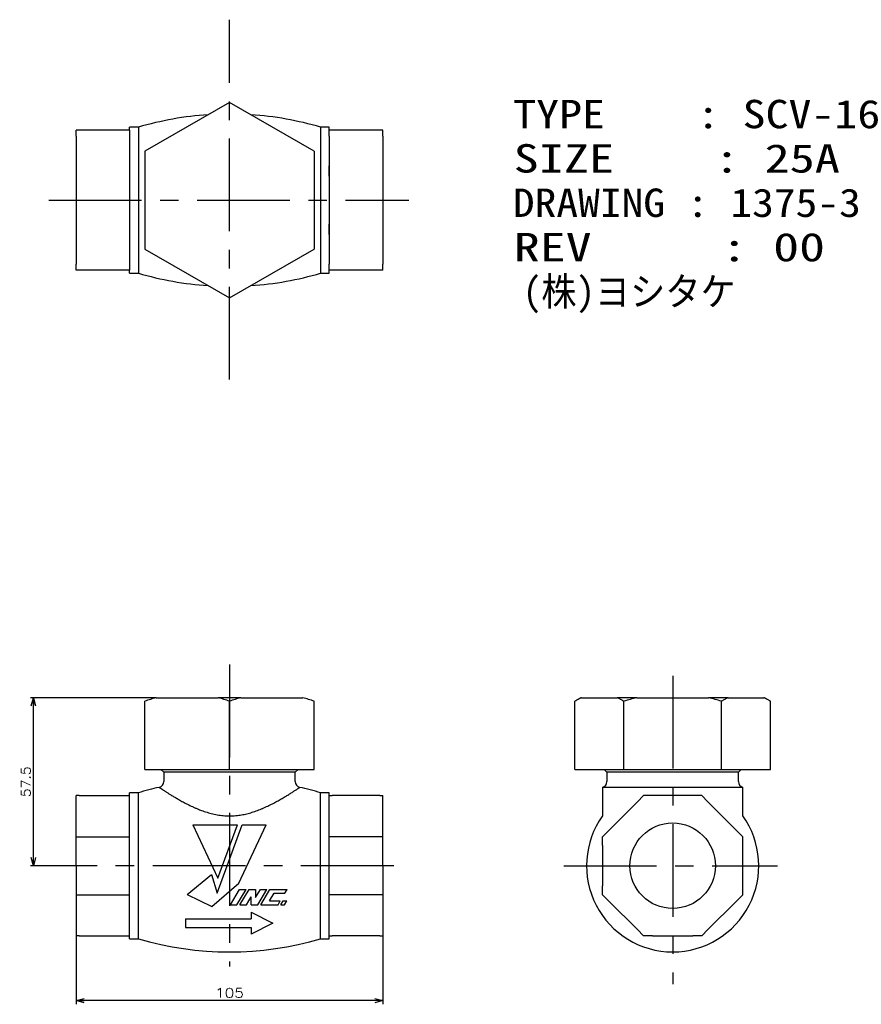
# Model space of a CAD drawing. Extents: x -72 to 216, y -47 to 290.
import ezdxf

# ---------------------------------------------------------------- set-up
doc = ezdxf.new("R2010")
doc.units = 0
doc.linetypes.add('CENTER', pattern=[50.8, 31.75, -6.35, 6.35, -6.35])
doc.layers.get('0').update_dxf_attribs({"linetype": 'CONTINUOUS'})
doc.layers.get('DEFPOINTS').update_dxf_attribs({"linetype": 'CONTINUOUS'})
doc.layers.add('GLAND NUT', color=10, linetype='CONTINUOUS')
doc.layers.add('LY_1', color=7, linetype='CONTINUOUS')
doc.styles.add('MX_DIMTXSTY_2', font='txt.shx', dxfattribs={"width": 1.1, "bigfont": 'extfont.shx'})
doc.styles.add('MX_DIMTXSTY_3', font='txt.shx', dxfattribs={"width": 1.2, "bigfont": 'extfont.shx'})
doc.styles.add('MX_NOTE_STANDARD', font='txt.shx', dxfattribs={"bigfont": 'extfont.shx'})
doc.dimstyles.new('MXDIMSTYLE', dxfattribs={"dimtxt": 4.1656, "dimasz": 2.5, "dimexe": 1, "dimexo": 0, "dimgap": 1, "dimtad": 1, "dimdsep": 46, "dimtxsty": 'MX_NOTE_STANDARD', "dimblk1": 'OPEN30', "dimblk2": 'OPEN30', "dimsah": 1, "dimcen": 2.5, "dimadec": 0, "dimazin": 0, "dimtfac": 1, "dimtmove": 0, "dimatfit": 3, "dimldrblk": 'OPEN30', "dimfxl": 1, "dimtzin": 0, "dimarcsym": 0})

# ---------------------------------------------------------------- blocks, each defined once
blk = doc.blocks.new('_OPEN30')
at = {"color": 0, "linetype": 'ByBlock', "lineweight": -2}
for p, q in [((-1, 0.267949), (0, 0)), ((0, 0), (-1, -0.267949)), ((0, 0), (-1, 0))]:
    blk.add_line(p, q, dxfattribs=at)
blk = doc.blocks.new('*D1')
at = {"color": 50, "linetype": 'CONTINUOUS'}
for p, q in [((-25.120314, 57.5), (-68.159735, 57.5)), ((-67.159735, 0), (-67.159735, 57.5)), ((-56.944019, 0), (-68.159735, 0))]:
    blk.add_line(p, q, dxfattribs=at)
at = {"layer": 'DEFPOINTS', "color": 0, "linetype": 'CONTINUOUS'}
for p in [(-67.159735, 57.5), (-25.120314, 57.5), (-56.944019, 0)]:
    blk.add_point(p, dxfattribs=at)
at = {"color": 50, "linetype": 'CONTINUOUS', "xscale": 2.77, "yscale": 2.77, "zscale": 2.77}
for p, rotation in [((-67.159735, 57.5), 90), ((-67.159735, 0), 270)]:
    blk.add_blockref('_OPEN30', p, dxfattribs=dict(at, rotation=rotation))
at = {"color": 50, "linetype": 'CONTINUOUS', "insert": (-69.759735, 28.75), "char_height": 3.2, "attachment_point": 5, "rotation": 90, "line_spacing_factor": 0.9, "style": 'MX_DIMTXSTY_2'}
blk.add_mtext('\\A1;57.5', dxfattribs=at)
blk = doc.blocks.new('*D2')
at = {"color": 50, "linetype": 'CONTINUOUS'}
for p, q in [((-52.5, -24), (-52.5, -47.451013)), ((52.5, -24), (52.5, -47.451013)), ((52.5, -46.151013), (-52.5, -46.151013))]:
    blk.add_line(p, q, dxfattribs=at)
at = {"layer": 'DEFPOINTS', "color": 0, "linetype": 'CONTINUOUS'}
for p in [(-52.5, -24), (52.5, -24), (-52.5, -46.151013)]:
    blk.add_point(p, dxfattribs=at)
at = {"color": 50, "linetype": 'CONTINUOUS', "xscale": 2.77, "yscale": 2.77, "zscale": 2.77, "rotation": 180}
blk.add_blockref('_OPEN30', (-52.5, -46.151013), dxfattribs=at)
at = {"color": 50, "linetype": 'CONTINUOUS', "xscale": 2.77, "yscale": 2.77, "zscale": 2.77}
blk.add_blockref('_OPEN30', (52.5, -46.151013), dxfattribs=at)
at = {"color": 50, "linetype": 'CONTINUOUS', "insert": (0, -43.551013), "char_height": 3.2, "attachment_point": 5, "line_spacing_factor": 0.9, "style": 'MX_DIMTXSTY_3'}
blk.add_mtext('\\A1;105', dxfattribs=at)
blk = doc.blocks.new('$103-5')
at = {"color": 0, "linetype": 'CONTINUOUS'}
for p, q in [((7.5, 3.75), (15, 0)), ((7.5, 3.75), (7.5, 1.5)), ((-15, 1.5), (-15, -1.5)), ((-15, 1.5), (7.5, 1.5)), ((15, 0), (7.5, -3.75)), ((-15, -1.5), (7.5, -1.5)), ((7.5, -1.5), (7.5, -3.75))]:
    blk.add_line(p, q, dxfattribs=at)
blk = doc.blocks.new('$102-7')
at = {"color": 0, "linetype": 'CONTINUOUS'}
for p, q in [((-12.512482, 13.999985), (2.691223, 13.999985)), ((-12.512472, 13.999991), (-3.973626, -4.311625)), ((-4.222479, -9.380992), (4.287495, 13.99997)), ((-3.973619, -4.311645), (2.691265, 13.999972)), ((3.200634, -5.969448), (12.512539, 13.999997)), ((4.287506, 13.999985), (12.512512, 13.999985)), ((-14.437495, -9.903054), (-6.180963, -2.975001)), ((-6.180968, -2.975026), (-4.222466, -9.380996)), ((-6.037494, -13.999985), (3.200605, -5.969429)), ((-14.437447, -9.903071), (-6.037447, -14.000024)), ((0.29103, -13.370023), (3.445552, -8.120017)), ((2.536848, -13.370024), (5.691362, -8.120031)), ((3.445557, -8.12001), (5.691345, -8.12001)), ((3.55764, -13.369999), (6.712154, -8.120007)), ((6.712158, -8.12001), (8.957916, -8.12001)), ((8.957899, -10.838257), (10.59119, -8.120005)), ((8.957916, -8.12001), (8.957916, -10.838257)), ((9.682472, -13.370012), (12.836993, -8.120006)), ((10.591187, -8.12001), (12.836975, -8.12001)), ((10.703247, -13.370043), (13.857761, -8.120051)), ((13.727155, -12.075001), (15.325442, -9.415004)), ((13.857788, -8.12001), (19.778442, -8.12001)), ((15.325439, -9.415009), (19.000305, -9.415009)), ((19.000375, -9.415004), (19.778488, -8.120006)), ((0.291046, -13.37001), (2.536804, -13.37001)), ((3.557617, -13.37001), (5.803406, -13.37001)), ((5.803381, -13.370029), (7.436667, -10.651784)), ((7.436676, -13.37001), (7.436676, -10.651764)), ((7.436676, -13.37001), (9.682434, -13.37001)), ((10.703247, -13.37001), (16.623901, -13.37001)), ((13.727142, -12.075012), (17.402039, -12.075012)), ((16.623967, -13.370012), (17.40208, -12.075014)), ((17.644699, -13.370035), (18.422812, -12.075037)), ((17.644714, -13.37001), (18.86969, -13.37001)), ((18.422852, -12.075012), (19.647797, -12.075012)), ((18.869669, -13.369988), (19.647783, -12.07499))]:
    blk.add_line(p, q, dxfattribs=at)
blk.add_point((0, 0), dxfattribs=at)
blk.add_point((0, 0), dxfattribs=at)

msp = doc.modelspace()

# ---------------------------------------------------------------- linework, layer by layer
at = {"layer": 'GLAND NUT', "color": 10, "linetype": 'CONTINUOUS'}
for p, q in [((0, 261.39), (-29, 244.65)), ((29, 244.65), (0, 261.39)), ((-34.2, 251.9), (-34.2, 252.88)), ((-31.22, 252.88), (-34.2, 252.88)), ((-31.22, 252.88), (-31.22, 202.93)), ((34.2, 252.88), (31.22, 252.88)), ((31.22, 252.88), (31.22, 202.93)), ((34.2, 251.9), (34.2, 252.88)), ((-52.5, 249.77), (-52.5, 251.9)), ((-51.5, 251.9), (-52.5, 251.9)), ((-52.5, 249.77), (-52.5, 239.98)), ((-35.2, 251.9), (-51.5, 251.9)), ((-34.2, 251.9), (-35.2, 251.9)), ((-34.2, 251.9), (-34.2, 203.9)), ((35.2, 251.9), (34.2, 251.9)), ((34.2, 249.77), (34.2, 251.9)), ((34.2, 249.77), (34.2, 206.04)), ((51.5, 251.9), (35.2, 251.9)), ((52.5, 251.9), (51.5, 251.9)), ((52.5, 249.77), (52.5, 251.9)), ((52.5, 249.77), (52.5, 239.98)), ((-29, 244.65), (-29, 211.16)), ((29, 244.65), (29, 211.16)), ((-52.5, 239.98), (-52.5, 215.83)), ((34.2, 236.15), (34.2, 239.71)), ((52.5, 239.98), (52.5, 215.83)), ((-52.5, 234.82), (-52.5, 234.67)), ((52.5, 234.82), (52.5, 234.67)), ((-52.5, 221.14), (-52.5, 220.99)), ((34.2, 216.1), (34.2, 219.66)), ((52.5, 221.14), (52.5, 220.99)), ((-52.5, 215.83), (-52.5, 206.04)), ((52.5, 215.83), (52.5, 206.04)), ((-29, 211.16), (0, 194.42)), ((0, 194.42), (29, 211.16)), ((-52.5, 203.9), (-52.5, 206.04)), ((34.2, 203.9), (34.2, 206.04)), ((52.5, 203.9), (52.5, 206.04)), ((-51.5, 203.9), (-52.5, 203.9)), ((-35.2, 203.9), (-51.5, 203.9)), ((-34.2, 203.9), (-35.2, 203.9)), ((-34.2, 202.93), (-34.2, 203.9)), ((-34.2, 202.93), (-31.22, 202.93)), ((31.22, 202.93), (34.2, 202.93)), ((35.2, 203.9), (34.2, 203.9)), ((34.2, 202.93), (34.2, 203.9)), ((51.5, 203.9), (35.2, 203.9)), ((52.5, 203.9), (51.5, 203.9)), ((-25.12, 57.5), (-3.88, 57.5)), ((3.88, 57.5), (-3.88, 57.5)), ((3.88, 57.5), (25.12, 57.5)), ((120.32, 57.5), (118.32, 56.35)), ((120.56, 57.5), (120.32, 57.5)), ((120.56, 57.5), (132.82, 57.5)), ((139.54, 57.5), (132.82, 57.5)), ((139.54, 57.5), (164.07, 57.5)), ((170.79, 57.5), (164.07, 57.5)), ((170.79, 57.5), (183.05, 57.5)), ((183.29, 57.5), (183.05, 57.5)), ((185.29, 56.35), (183.29, 57.5)), ((-29, 33), (-29, 56.35)), ((0, 33), (0, 56.35)), ((29, 33), (29, 56.35)), ((118.32, 33), (118.32, 56.35)), ((135.06, 33), (135.06, 56.35)), ((168.55, 33), (168.55, 56.35)), ((185.29, 33), (185.29, 56.35)), ((-29, 33), (0, 33)), ((-23.5, 33), (-22.5, 32)), ((-22.5, 32), (-22.5, 28.79)), ((22.5, 32), (-22.5, 32)), ((0, 33), (29, 33)), ((22.5, 32), (23.5, 33)), ((22.5, 28.79), (22.5, 32)), ((118.32, 33), (135.06, 33)), ((128.3, 33), (129.3, 32)), ((129.3, 32), (129.3, 28.79)), ((174.3, 32), (129.3, 32)), ((135.06, 33), (168.55, 33)), ((168.55, 33), (185.29, 33)), ((174.3, 32), (175.3, 33)), ((174.3, 28.79), (174.3, 32)), ((-52.5, 0), (-52.5, 24)), ((-51.5, 24), (-52.5, 24)), ((-51.5, 24), (-35.2, 24)), ((-35.2, 24), (-34.2, 24)), ((-34.2, 24), (-34.2, 24.98)), ((-31.22, 24.98), (-34.2, 24.98)), ((-34.2, 21.86), (-34.2, 24)), ((-31.22, -24.98), (-31.22, 24.98)), ((34.2, 24.98), (31.22, 24.98)), ((31.22, -24.98), (31.22, 24.98)), ((34.2, 24), (34.2, 24.98)), ((34.2, 24), (35.2, 24)), ((34.2, 21.86), (34.2, 24)), ((51.5, 24), (35.2, 24)), ((51.5, 24), (52.5, 24)), ((52.5, 0), (52.5, 24)), ((151.8, 26.84), (127.74, 26.84)), ((127.74, 26.84), (127.74, 17.07)), ((139.73, 21.86), (141.86, 24)), ((144.88, 24), (141.86, 24)), ((158.72, 24), (144.88, 24)), ((175.87, 26.84), (151.8, 26.84)), ((161.74, 24), (158.72, 24)), ((163.88, 21.86), (161.74, 24)), ((175.87, 17.07), (175.87, 26.84)), ((-34.2, 12.08), (-34.2, 21.86)), ((34.2, 12.08), (34.2, 21.86)), ((139.73, 21.86), (129.94, 12.08)), ((173.67, 12.08), (163.88, 21.86)), ((-34.2, 6.92), (-34.2, 12.08)), ((34.2, 6.92), (34.2, 12.08)), ((127.8, 9.94), (129.94, 12.08)), ((175.8, 9.94), (173.67, 12.08)), ((-52.5, 9.94), (-34.2, 9.94)), ((-34.2, -6.92), (-34.2, 6.92)), ((52.5, 9.94), (34.2, 9.94)), ((34.2, -6.92), (34.2, 6.92)), ((127.8, 6.92), (127.8, 9.94)), ((127.8, 6.92), (127.8, -6.92)), ((175.8, 6.92), (175.8, 9.94)), ((175.8, -6.92), (175.8, 6.92)), ((-52.5, 0), (-52.5, -24)), ((52.5, 0), (52.5, -24)), ((-52.5, -9.94), (-34.2, -9.94)), ((-34.2, -12.08), (-34.2, -6.92)), ((34.2, -12.08), (34.2, -6.92)), ((52.5, -9.94), (34.2, -9.94)), ((127.8, -9.94), (127.8, -6.92)), ((129.94, -12.08), (127.8, -9.94)), ((173.67, -12.08), (175.8, -9.94)), ((175.8, -9.94), (175.8, -6.92)), ((-34.2, -21.86), (-34.2, -12.08)), ((34.2, -21.86), (34.2, -12.08)), ((129.94, -12.08), (139.73, -21.86)), ((163.88, -21.86), (173.67, -12.08)), ((-34.2, -24), (-34.2, -21.86)), ((34.2, -24), (34.2, -21.86)), ((141.86, -24), (139.73, -21.86)), ((161.74, -24), (163.88, -21.86)), ((-51.5, -24), (-52.5, -24)), ((-51.5, -24), (-35.2, -24)), ((-35.2, -24), (-34.2, -24)), ((-34.2, -24.98), (-34.2, -24)), ((-34.2, -24.98), (-31.22, -24.98)), ((31.22, -24.98), (34.2, -24.98)), ((34.2, -24), (35.2, -24)), ((34.2, -24.98), (34.2, -24)), ((51.5, -24), (35.2, -24)), ((51.5, -24), (52.5, -24)), ((144.88, -24), (141.86, -24)), ((144.88, -24), (158.72, -24)), ((161.74, -24), (158.72, -24))]:
    msp.add_line(p, q, dxfattribs=at)
msp.add_circle((151.8, 0), 14.65, dxfattribs=at)
for centre, radius, start, end in [((0, 147.4), 110, 93.8196, 106.4867), ((0, 147.4), 110, 73.5133, 86.1804), ((0, 308.4), 110, 253.5133, 266.1804), ((0, 308.4), 110, 273.8196, 286.4867), ((-24.5, 28.79), 2, 282.6356, 0), ((24.5, 28.79), 2, 180, 257.3644), ((127.3, 28.79), 2, 282.6356, 360), ((176.3, 28.79), 2, 180, 257.3644), ((0, -80.5), 110, 102.6356, 106.4867), ((0, -80.5), 110, 73.5133, 77.3644), ((151.8, 0), 29.5, 144.6462, 270), ((151.8, 0), 29.5, 270, 35.3503), ((0, 80.5), 110, 253.5133, 286.4867)]:
    msp.add_arc(centre, radius, start, end, dxfattribs=at)
for points, start_tangent, end_tangent in [([(-25.12, 57.5), (-27.07, 56.96), (-29, 56.35)], (-0.967549, -0.252684), (-0.948254, -0.317512)), ([(0, 56.35), (-1.93, 56.96), (-3.88, 57.5)], (-0.948255, 0.317511), (-0.967549, 0.252685)), ([(3.88, 57.5), (1.93, 56.96), (0, 56.35)], (-0.967549, -0.252684), (-0.948254, -0.317512)), ([(29, 56.35), (27.07, 56.96), (25.12, 57.5)], (-0.948255, 0.317511), (-0.967549, 0.252685)), ([(120.56, 57.5), (119.43, 56.96), (118.32, 56.35)], (-0.910789, -0.412873), (-0.86465, -0.502375)), ([(135.06, 56.35), (133.95, 56.96), (132.82, 57.5)], (-0.864651, 0.502372), (-0.910788, 0.412875)), ([(139.54, 57.5), (137.29, 56.96), (135.06, 56.35)], (-0.97538, -0.22053), (-0.960454, -0.278437)), ([(168.55, 56.35), (166.32, 56.96), (164.07, 57.5)], (-0.960455, 0.278436), (-0.97538, 0.220531)), ([(170.79, 57.5), (169.66, 56.96), (168.55, 56.35)], (-0.910789, -0.412873), (-0.86465, -0.502375)), ([(185.29, 56.35), (184.17, 56.96), (183.05, 57.5)], (-0.864651, 0.502372), (-0.910788, 0.412875)), ([(-24.06, 26.84), (-24.03, 26.82), (-23.97, 26.77), (-23.87, 26.71), (-23.74, 26.62), (-23.57, 26.51), (-23.39, 26.39), (-23.18, 26.25), (-22.95, 26.1), (-22.69, 25.93), (-22.4, 25.74), (-22.08, 25.53), (-21.74, 25.31), (-21.37, 25.07), (-20.96, 24.81), (-20.52, 24.54), (-20.05, 24.25), (-19.56, 23.95), (-19.04, 23.63), (-18.49, 23.31), (-17.92, 22.98), (-17.33, 22.64), (-16.63, 22.25), (-15.91, 21.85), (-15.15, 21.45), (-14.37, 21.05), (-13.55, 20.65), (-12.71, 20.24), (-11.83, 19.85), (-10.93, 19.47), (-10.26, 19.19), (-9.57, 18.93), (-8.65, 18.6), (-7.7, 18.3), (-6.74, 18.01), (-5.74, 17.76), (-4.71, 17.54), (-3.67, 17.35), (-2.64, 17.21), (-1.6, 17.12), (-0.55, 17.07), (0.54, 17.07), (1.63, 17.12), (2.7, 17.22), (3.63, 17.35), (4.56, 17.51), (5.46, 17.69), (6.38, 17.92), (7.27, 18.17), (8.16, 18.44), (9.1, 18.76), (10.02, 19.1), (10.92, 19.46), (11.81, 19.84), (12.68, 20.23), (13.53, 20.63), (14.36, 21.04), (15.17, 21.46), (15.93, 21.86), (16.67, 22.27), (17.39, 22.67), (18.08, 23.06), (18.74, 23.46), (19.38, 23.84), (19.99, 24.21), (20.56, 24.57), (21.15, 24.93), (21.69, 25.28), (22.18, 25.59), (22.63, 25.89), (23.02, 26.14), (23.35, 26.36), (23.57, 26.5), (23.74, 26.62), (23.88, 26.71), (23.98, 26.78), (24.04, 26.82), (24.06, 26.84)], (0.829823, -0.558027), (0.829579, 0.558389))]:
    msp.add_spline(points, degree=3, dxfattribs=dict(at, start_tangent=start_tangent, end_tangent=end_tangent))
at = {"layer": 'LY_1', "color": 110, "linetype": 'CENTER'}
for p, q in [((0, 166.45), (0, 289.7)), ((-61.88, 227.9), (61.38, 227.9)), ((0, 68.86), (0, -34.51)), ((151.8, 65.04), (151.8, -40.57)), ((56.24, 0), (-56.94, 0)), ((114.54, 0), (187.76, 0))]:
    msp.add_line(p, q, dxfattribs=at)

# ---------------------------------------------------------------- block references
at = {"layer": 'LY_1', "color": 50, "linetype": 'ByBlock'}
for name, p in [('$102-7', (0, 0)), ('$103-5', (-0.12, -19.69))]:
    msp.add_blockref(name, p, dxfattribs=at)

# ---------------------------------------------------------------- texts
at = {"layer": 'LY_1', "color": 50, "linetype": 'CONTINUOUS', "char_height": 9.72, "attachment_point": 1, "line_spacing_factor": 0.9}
for s, insert in [('\\W1.200000;\\A1;TYPE    : SCV-16', (97.17, 262.25)), ('\\W1.300000;\\A1;SIZE    : 25A', (97.33, 247.07)), ('\\W1.126761;\\A1;DRAWING : 1375-3', (97.05, 231.88)), ('\\W1.343284;\\A1;REV     : 00', (97.4, 216.69)), ('\\W0.954545;\\A1;(株)ヨシ\\M+1835Eケ', (100.48, 201.5))]:
    msp.add_mtext(s, dxfattribs=dict(at, insert=insert))

# ---------------------------------------------------------------- dimensions: what is measured, and where the dimension line sits
at = {"layer": 'LY_1', "color": 50, "linetype": 'CONTINUOUS'}
dim = msp.add_linear_dim(base=(-67.16, 57.5), p1=(-56.94, 0), p2=(-25.12, 57.5), angle=90, text='\\A1;<>', dimstyle='MXDIMSTYLE', override={"dimtxt": 3.2, "dimasz": 2.77, "dimdec": 1, "dimtxsty": 'MX_DIMTXSTY_2', "dimtzin": 8}, dxfattribs=at)
dim.commit()
dim.dimension.update_dxf_attribs({"geometry": '*D1', "text_midpoint": (-67.16, 28.75), "dimtype": 128})
dim = msp.add_linear_dim(base=(-52.5, -46.15), p1=(52.5, -24), p2=(-52.5, -24), text='\\A1;<>', dimstyle='MXDIMSTYLE', override={"dimtxt": 3.2, "dimasz": 2.77, "dimexe": 1.3, "dimdec": 0, "dimtxsty": 'MX_DIMTXSTY_3', "dimtzin": 8}, dxfattribs=at)
dim.commit()
dim.dimension.update_dxf_attribs({"geometry": '*D2', "text_midpoint": (0, -46.15), "dimtype": 128})

doc.saveas('drawing.dxf')
